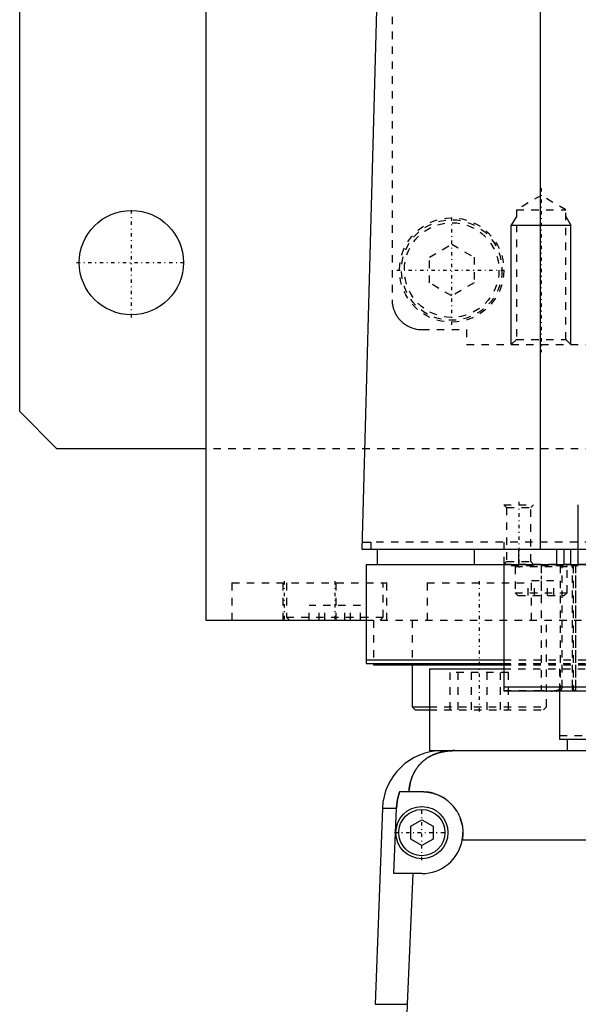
# Model space of a CAD drawing. Extents: x -125 to 125, y -123 to 447.
# Tile 2 of 10: x -125 to -50, y -27 to 106. Entities that reach past the tile are written whole.
import ezdxf

# ---------------------------------------------------------------- set-up
doc = ezdxf.new("R2010")
doc.units = 0
doc.linetypes.add('CENTER', pattern=[1.5, 0.45, -0.5, 0.05, -0.5])
doc.linetypes.add('DASHED', pattern=[2, 1, -1])
for name, color, linetype in [('AM_0', 7, 'CONTINUOUS'), ('AM_10', 7, 'CONTINUOUS'), ('AM_3', 7, 'DASHED'), ('AM_7', 7, 'CENTER')]:
    doc.layers.add(name, color=color, linetype=linetype)

msp = doc.modelspace()

# ---------------------------------------------------------------- linework, layer by layer
at = {"layer": 'AM_0', "color": 7, "linetype": 'CONTINUOUS'}
for p, q in [((-125, 53), (-125, 383)), ((-100, 363), (-100, 25)), ((-55.06, 34.5), (-55.06, 116.6)), ((-79, 34.5), (-76.83, 115.63)), ((-120, 48), (-125, 53)), ((-100, 48), (-120, 48)), ((79, 34.5), (-79, 34.5)), ((-78.97, 35.5), (-77.86, 35.5)), ((-77.86, 35.5), (-77.86, 34.5)), ((-77, 34.5), (-77, 32.5)), ((-64, 34.5), (-64, 32.5)), ((-58, 32.5), (-58, 34.5)), ((-52.9, 32.5), (-52.9, 34.5)), ((-51.9, 32.5), (-51.9, 34.5)), ((-51, 32.5), (-51, 34.5)), ((-78.5, 32.5), (78.5, 32.5)), ((-78.5, 32.5), (-78.5, 19.2)), ((-60, 32.5), (-60, 15.5)), ((-100, 25), (-78.56, 25)), ((-88.79, 25.01), (-88.79, 25)), ((-78.5, 19.7), (-60, 19.7)), ((-78.5, 19.2), (-60.04, 19.2)), ((-77.5, 19.2), (-77.5, 19)), ((-77.5, 19), (-60.01, 19)), ((-72.29, 19), (-72.29, 13.4)), ((-70, 18.5), (-70, 7.5)), ((-70, 18.5), (-60.07, 18.5)), ((-36, 16), (-60, 16)), ((-36, 15.5), (-60, 15.5)), ((-52.5, 9), (-52.5, 15.5)), ((-72.29, 13.4), (-71.89, 13)), ((-72.29, 13.4), (-70.01, 13.4)), ((-71.89, 13), (-70, 13)), ((-36, 9), (-52.5, 9)), ((-51.5, 9), (-51.5, 7.5)), ((-70, 7.5), (-66.56, 7.5)), ((-68.3, 7.5), (-36, 7.5)), ((-73.97, 2), (-71, 2)), ((-76.29, -0.2), (-77.28, -26.54)), ((-76.29, -0.2), (-74.4, -0.2)), ((-74.75, -9), (-74.4, -0.2)), ((-72.5, -2.63), (-71, -1.77)), ((-72.5, -4.37), (-72.5, -2.63)), ((-71, -1.77), (-69.5, -2.63)), ((-69.5, -2.63), (-69.5, -4.37)), ((-71, -5.23), (-72.5, -4.37)), ((-69.5, -4.37), (-71, -5.23)), ((-31.65, -4.5), (-65.59, -4.5)), ((-71, -9), (-74.75, -9)), ((-72.2, -9), (-72.97, -26.54)), ((-77.28, -26.54), (-72.97, -26.54))]:
    msp.add_line(p, q, dxfattribs=at)
for points in [[(-66.56, 7.5, 0), (-66.61, 7.5, 0), (-66.7, 7.5, 0), (-66.8, 7.5, 0), (-66.84, 7.5, 0), (-66.89, 7.49, 0), (-66.98, 7.49, 0), (-67.08, 7.49, 0), (-67.17, 7.48, 0), (-67.26, 7.47, 0), (-67.35, 7.47, 0), (-67.4, 7.46, 0), (-67.45, 7.46, 0), (-67.54, 7.45, 0), (-67.63, 7.44, 0), (-67.72, 7.42, 0), (-67.82, 7.41, 0), (-67.91, 7.4, 0), (-67.95, 7.39, 0), (-68, 7.38, 0), (-68.09, 7.37, 0), (-68.18, 7.35, 0), (-68.23, 7.34, 0), (-68.27, 7.33, 0), (-68.36, 7.31, 0), (-68.45, 7.29, 0), (-68.49, 7.28, 0), (-68.53, 7.27, 0), (-68.62, 7.24, 0), (-68.71, 7.22, 0), (-68.79, 7.2, 0), (-68.88, 7.17, 0), (-68.96, 7.14, 0), (-69, 7.13, 0), (-69.04, 7.11, 0), (-69.13, 7.08, 0), (-69.21, 7.05, 0), (-69.29, 7.02, 0), (-69.37, 6.99, 0), (-69.45, 6.96, 0), (-69.49, 6.94, 0), (-69.53, 6.92, 0), (-69.6, 6.89, 0), (-69.68, 6.85, 0), (-69.76, 6.81, 0), (-69.83, 6.77, 0), (-69.91, 6.74, 0), (-69.94, 6.72, 0), (-69.98, 6.69, 0), (-70.05, 6.65, 0), (-70.12, 6.61, 0), (-70.19, 6.57, 0), (-70.26, 6.52, 0), (-70.33, 6.48, 0), (-70.37, 6.46, 0), (-70.4, 6.43, 0), (-70.47, 6.39, 0), (-70.53, 6.34, 0), (-70.6, 6.29, 0), (-70.66, 6.24, 0), (-70.72, 6.19, 0), (-70.75, 6.17, 0), (-70.78, 6.14, 0), (-70.84, 6.09, 0), (-70.9, 6.04, 0), (-70.93, 6.01, 0), (-70.96, 5.98, 0), (-71.02, 5.93, 0), (-71.08, 5.87, 0), (-71.1, 5.85, 0), (-71.13, 5.82, 0), (-71.19, 5.76, 0), (-71.24, 5.71, 0), (-71.29, 5.65, 0), (-71.34, 5.59, 0), (-71.4, 5.53, 0), (-71.42, 5.5, 0), (-71.45, 5.47, 0), (-71.5, 5.41, 0), (-71.54, 5.35, 0), (-71.59, 5.28, 0), (-71.64, 5.22, 0), (-71.68, 5.16, 0), (-71.71, 5.12, 0), (-71.73, 5.09, 0), (-71.77, 5.02, 0), (-71.82, 4.96, 0), (-71.86, 4.89, 0), (-71.9, 4.82, 0), (-71.94, 4.75, 0), (-71.96, 4.72, 0), (-71.98, 4.68, 0), (-72.02, 4.61, 0), (-72.06, 4.54, 0), (-72.1, 4.46, 0), (-72.13, 4.39, 0), (-72.17, 4.32, 0), (-72.18, 4.28, 0), (-72.2, 4.24, 0), (-72.24, 4.16, 0), (-72.27, 4.09, 0), (-72.3, 4.01, 0), (-72.33, 3.93, 0), (-72.36, 3.85, 0), (-72.37, 3.81, 0), (-72.39, 3.77, 0), (-72.42, 3.69, 0), (-72.44, 3.61, 0), (-72.46, 3.57, 0), (-72.47, 3.52, 0), (-72.49, 3.44, 0), (-72.52, 3.36, 0), (-72.53, 3.32, 0), (-72.54, 3.27, 0), (-72.56, 3.19, 0), (-72.58, 3.1, 0), (-72.6, 3.02, 0), (-72.62, 2.93, 0), (-72.63, 2.84, 0), (-72.64, 2.8, 0), (-72.65, 2.76, 0), (-72.66, 2.67, 0), (-72.68, 2.58, 0), (-72.72, 2.27, 0), (-72.74, 2, 0)], [(-74.4, -0.2, 0), (-74.39, -0.14, 0), (-74.39, -0.02, 0), (-74.38, 0.1, 0), (-74.37, 0.16, 0), (-74.37, 0.23, 0), (-74.35, 0.35, 0), (-74.34, 0.47, 0), (-74.32, 0.6, 0), (-74.3, 0.72, 0), (-74.28, 0.85, 0), (-74.27, 0.91, 0), (-74.26, 0.97, 0), (-74.23, 1.1, 0), (-74.2, 1.22, 0), (-74.17, 1.34, 0), (-74.14, 1.47, 0), (-74.1, 1.59, 0), (-74.09, 1.65, 0), (-74.07, 1.71, 0), (-74.03, 1.83, 0), (-73.99, 1.94, 0), (-73.97, 2, 0)], [(-71, 2, 0), (-70.96, 2, 0), (-70.87, 2, 0), (-70.78, 2, 0), (-70.73, 1.99, 0), (-70.69, 1.99, 0), (-70.6, 1.99, 0), (-70.51, 1.98, 0), (-70.42, 1.97, 0), (-70.33, 1.96, 0), (-70.24, 1.95, 0), (-70.19, 1.94, 0), (-70.15, 1.93, 0), (-70.06, 1.92, 0), (-69.97, 1.9, 0), (-69.88, 1.88, 0), (-69.79, 1.86, 0), (-69.7, 1.84, 0), (-69.65, 1.83, 0), (-69.61, 1.82, 0), (-69.52, 1.8, 0), (-69.43, 1.77, 0), (-69.38, 1.76, 0), (-69.34, 1.74, 0), (-69.25, 1.72, 0), (-69.17, 1.69, 0), (-69.12, 1.67, 0), (-69.08, 1.65, 0), (-68.99, 1.62, 0), (-68.91, 1.59, 0), (-68.82, 1.55, 0), (-68.74, 1.51, 0), (-68.66, 1.48, 0), (-68.61, 1.46, 0), (-68.57, 1.44, 0), (-68.49, 1.39, 0), (-68.41, 1.35, 0), (-68.33, 1.31, 0), (-68.25, 1.26, 0), (-68.17, 1.22, 0), (-68.14, 1.2, 0), (-68.1, 1.17, 0), (-68.02, 1.12, 0), (-67.95, 1.07, 0), (-67.87, 1.02, 0), (-67.8, 0.97, 0), (-67.73, 0.92, 0), (-67.69, 0.89, 0), (-67.66, 0.87, 0), (-67.59, 0.81, 0), (-67.52, 0.76, 0), (-67.45, 0.7, 0), (-67.39, 0.65, 0), (-67.32, 0.59, 0), (-67.29, 0.56, 0), (-67.26, 0.53, 0), (-67.2, 0.47, 0), (-67.14, 0.41, 0), (-67.08, 0.35, 0), (-67.02, 0.29, 0), (-66.96, 0.23, 0), (-66.93, 0.2, 0), (-66.9, 0.17, 0), (-66.84, 0.1, 0), (-66.79, 0.04, 0), (-66.76, 0, 0), (-66.73, -0.03, 0), (-66.68, -0.1, 0), (-66.62, -0.17, 0), (-66.6, -0.2, 0), (-66.57, -0.24, 0), (-66.52, -0.31, 0), (-66.47, -0.38, 0), (-66.42, -0.45, 0), (-66.37, -0.53, 0), (-66.32, -0.6, 0), (-66.3, -0.64, 0), (-66.28, -0.68, 0), (-66.23, -0.76, 0), (-66.19, -0.83, 0), (-66.15, -0.91, 0), (-66.11, -0.99, 0), (-66.06, -1.07, 0), (-66.05, -1.11, 0), (-66.03, -1.15, 0), (-65.99, -1.23, 0), (-65.95, -1.32, 0), (-65.92, -1.4, 0), (-65.88, -1.48, 0), (-65.85, -1.57, 0), (-65.84, -1.61, 0), (-65.82, -1.65, 0), (-65.79, -1.74, 0), (-65.76, -1.82, 0), (-65.74, -1.91, 0), (-65.71, -1.99, 0), (-65.69, -2.08, 0), (-65.68, -2.12, 0), (-65.66, -2.17, 0), (-65.64, -2.25, 0), (-65.62, -2.34, 0), (-65.61, -2.43, 0), (-65.59, -2.52, 0), (-65.57, -2.6, 0), (-65.57, -2.65, 0), (-65.56, -2.69, 0), (-65.55, -2.78, 0), (-65.54, -2.87, 0), (-65.53, -2.91, 0), (-65.53, -2.96, 0), (-65.52, -3.04, 0), (-65.51, -3.13, 0), (-65.51, -3.18, 0), (-65.51, -3.22, 0), (-65.5, -3.31, 0), (-65.5, -3.39, 0), (-65.5, -3.48, 0), (-65.5, -3.57, 0), (-65.5, -3.65, 0), (-65.5, -3.7, 0), (-65.51, -3.74, 0), (-65.51, -3.83, 0), (-65.52, -3.92, 0), (-65.52, -4.01, 0), (-65.53, -4.1, 0), (-65.54, -4.19, 0), (-65.55, -4.23, 0), (-65.55, -4.28, 0), (-65.57, -4.37, 0), (-65.58, -4.46, 0), (-65.59, -4.5, 0)], [(-72.97, -26.54, 0), (-72.99, -26.87, 0), (-73.01, -27.51, 0), (-73.02, -28.16, 0), (-73.02, -28.47, 0), (-73.02, -28.79, 0), (-73.02, -29.43, 0), (-73, -30.07, 0), (-72.98, -30.72, 0), (-72.96, -31.37, 0), (-72.92, -32.03, 0), (-72.9, -32.36, 0), (-72.87, -32.69, 0), (-72.82, -33.35, 0), (-72.75, -34.02, 0), (-72.68, -34.69, 0), (-72.59, -35.36, 0), (-72.5, -36.04, 0), (-72.45, -36.38, 0), (-72.4, -36.71, 0), (-72.29, -37.39, 0), (-72.17, -38.06, 0), (-72.1, -38.4, 0)]]:
    msp.add_polyline3d(points, dxfattribs=at)
for centre, radius in [((-110, 73), 7), ((-71, -3.5), 3.5), ((-71, -3.5), 3.1)]:
    msp.add_circle(centre, radius, dxfattribs=at)
for centre, radius, start, end in [((-68.3, -0.5), 8, 90, 177.861), ((-71, -3.5), 5.5, 270, 349.5243)]:
    msp.add_arc(centre, radius, start, end, dxfattribs=at)
at = {"layer": 'AM_10', "color": 7, "linetype": 'CONTINUOUS'}
for p, q in [((-58.32, 79.17), (-59, 78)), ((-59, 62), (-59, 78)), ((-59, 78), (-51, 78)), ((-51.68, 79.17), (-51, 78)), ((-51, 62), (-51, 78)), ((-50, 32.5), (-50, 40.5))]:
    msp.add_line(p, q, dxfattribs=at)
at = {"layer": 'AM_3', "color": 6, "linetype": 'DASHED'}
for p, q in [((-75, 380), (-75, 68)), ((-55, 82), (-58.32, 80.08)), ((-51.68, 80.08), (-55, 82)), ((-58.32, 80.08), (-58.32, 62.68)), ((-58.32, 80.08), (-51.68, 80.08)), ((-51.68, 62.68), (-51.68, 80.08)), ((-70, 73.73), (-67, 75.46)), ((-67, 75.46), (-64, 73.73)), ((-70, 70.27), (-70, 73.73)), ((-64, 73.73), (-64, 70.27)), ((-67, 68.54), (-70, 70.27)), ((-64, 70.27), (-67, 68.54)), ((-71, 64), (-65, 64)), ((-65, 64), (-65, 62)), ((-58.32, 62.68), (-59, 62)), ((-58.32, 62.68), (-51.68, 62.68)), ((-51, 62), (-51.68, 62.68)), ((-65, 62), (-45, 62)), ((100, 48), (-100, 48)), ((-60, 40.5), (-59.62, 40.12)), ((-60, 40.5), (-56, 40.5)), ((-59.62, 40.12), (-59.62, 32.88)), ((-59.62, 40.12), (-56.38, 40.12)), ((-56.38, 40.12), (-56, 40.5)), ((-56.38, 32.88), (-56.38, 40.12)), ((77.86, 35.5), (-77.86, 35.5)), ((-60, 35.5), (-60, 32.5)), ((77, 32.5), (-60.01, 32.5)), ((-59.62, 32.88), (-60, 32.5)), ((60, 32.3), (-60, 32.3)), ((-59.62, 32.88), (-56.38, 32.88)), ((-58.5, 32.2), (-58.5, 28.7)), ((-58.5, 32.2), (-51.5, 32.2)), ((-56, 32.5), (-56.38, 32.88)), ((-55, 32.3), (-55, 15.5)), ((-52.44, 32.3), (-52.44, 16)), ((-52.15, 16), (-52.15, 32.3)), ((-51.5, 28.7), (-51.5, 32.2)), ((-50.79, 16), (-50.79, 32.3)), ((-50.69, 32.3), (-50.69, 16)), ((-50.36, 32.3), (-50.36, 16)), ((-50.32, 16), (-50.32, 32.3)), ((-96.5, 30), (-96.5, 25)), ((-96.5, 30), (-75.69, 30)), ((-89.69, 30), (-89.69, 25)), ((-89.19, 30), (-89.19, 25.4)), ((-82.5, 25), (-82.5, 30)), ((-76.19, 25.4), (-76.19, 30)), ((-75.69, 25), (-75.69, 30)), ((-70.29, 30), (-70.29, 25)), ((-70.29, 30), (-56.29, 30)), ((-56.73, 28.3), (-56.73, 30.3)), ((-53.27, 30.3), (-56.73, 30.3)), ((-56.29, 25), (-56.29, 30)), ((-55.87, 28.3), (-55.87, 30.3)), ((-54.13, 28.3), (-54.13, 30.3)), ((-53.27, 28.3), (-53.27, 30.3)), ((-58.5, 28.7), (-58.1, 28.3)), ((-58.5, 28.7), (-51.5, 28.7)), ((-58.1, 28.3), (-51.9, 28.3)), ((-51.9, 28.3), (-51.5, 28.7)), ((-86.12, 25), (-86.12, 27)), ((-79.25, 27), (-86.12, 27)), ((-84.8, 25), (-84.8, 27)), ((-84.01, 25), (-84.01, 27)), ((-81.36, 25), (-81.36, 27)), ((-80.58, 25), (-80.58, 27)), ((-79.25, 25), (-79.25, 27)), ((-89.19, 25.4), (-88.79, 25.01)), ((-89.19, 25.4), (-76.19, 25.4)), ((-76.59, 25), (-76.19, 25.4)), ((-78.56, 25), (78.56, 25)), ((-77.5, 25), (-77.5, 19.2)), ((-72.29, 25), (-72.29, 19)), ((-54.29, 13.4), (-54.29, 25)), ((-60.07, 18.5), (-0.87, 18.5)), ((-60.04, 19.2), (60.04, 19.2)), ((-60.01, 19), (60.01, 19)), ((-60, 19.7), (60, 19.7)), ((-52.5, 15.5), (-52.5, 19.2)), ((-67.19, 13), (-67.19, 18)), ((-59.38, 18), (-67.19, 18)), ((-66.14, 13), (-66.14, 18)), ((-64.33, 13), (-64.33, 18)), ((-62.24, 13), (-62.24, 18)), ((-60.43, 13), (-60.43, 18)), ((-59.38, 13), (-59.38, 18)), ((-60, 15.57), (-55, 15.57)), ((-54.31, 15.5), (-60, 15.5)), ((-70.01, 13.4), (-54.29, 13.4)), ((-54.69, 13), (-54.29, 13.4)), ((-70, 13), (-54.69, 13)), ((52.5, 9.5), (-52.5, 9.5))]:
    msp.add_line(p, q, dxfattribs=at)
for points in [[(-75, 68, 0), (-75, 67.97, 0), (-75, 67.9, 0), (-75, 67.83, 0), (-74.99, 67.79, 0), (-74.99, 67.76, 0), (-74.99, 67.69, 0), (-74.98, 67.62, 0), (-74.97, 67.55, 0), (-74.97, 67.48, 0), (-74.96, 67.41, 0), (-74.95, 67.38, 0), (-74.95, 67.34, 0), (-74.93, 67.27, 0), (-74.92, 67.21, 0), (-74.91, 67.14, 0), (-74.89, 67.07, 0), (-74.87, 67, 0), (-74.87, 66.97, 0), (-74.86, 66.94, 0), (-74.84, 66.87, 0), (-74.82, 66.81, 0), (-74.81, 66.77, 0), (-74.8, 66.74, 0), (-74.77, 66.68, 0), (-74.75, 66.61, 0), (-74.74, 66.58, 0), (-74.73, 66.55, 0), (-74.7, 66.49, 0), (-74.68, 66.43, 0), (-74.65, 66.37, 0), (-74.62, 66.31, 0), (-74.59, 66.25, 0), (-74.58, 66.22, 0), (-74.57, 66.19, 0), (-74.54, 66.13, 0), (-74.51, 66.07, 0), (-74.47, 66.02, 0), (-74.44, 65.96, 0), (-74.41, 65.91, 0), (-74.39, 65.88, 0), (-74.38, 65.86, 0), (-74.34, 65.8, 0), (-74.31, 65.75, 0), (-74.27, 65.7, 0), (-74.24, 65.65, 0), (-74.2, 65.6, 0), (-74.19, 65.58, 0), (-74.17, 65.56, 0), (-74.13, 65.51, 0), (-74.1, 65.47, 0), (-74.06, 65.42, 0), (-74.02, 65.38, 0), (-73.99, 65.34, 0), (-73.97, 65.32, 0), (-73.95, 65.3, 0), (-73.91, 65.25, 0), (-73.87, 65.21, 0), (-73.83, 65.17, 0), (-73.79, 65.14, 0), (-73.75, 65.1, 0), (-73.73, 65.08, 0), (-73.71, 65.06, 0), (-73.67, 65.02, 0), (-73.63, 64.99, 0), (-73.61, 64.97, 0), (-73.48, 64.86, 0), (-73.21, 64.67, 0), (-72.94, 64.5, 0), (-72.65, 64.36, 0), (-72.35, 64.24, 0), (-72.05, 64.14, 0), (-71.9, 64.1, 0), (-71.75, 64.07, 0), (-71.45, 64.02, 0), (-71.15, 64, 0), (-71, 64, 0)], [(-52.44, 16, 0), (-52.44, 15.99, 0), (-52.44, 15.98, 0), (-52.44, 15.97, 0), (-52.44, 15.96, 0), (-52.44, 15.96, 0), (-52.44, 15.95, 0), (-52.45, 15.93, 0), (-52.45, 15.92, 0), (-52.45, 15.91, 0), (-52.45, 15.9, 0), (-52.46, 15.89, 0), (-52.46, 15.89, 0), (-52.46, 15.88, 0), (-52.47, 15.86, 0), (-52.47, 15.85, 0), (-52.48, 15.84, 0), (-52.48, 15.83, 0), (-52.49, 15.83, 0), (-52.49, 15.82, 0), (-52.5, 15.81, 0), (-52.5, 15.8, 0), (-52.51, 15.8, 0), (-52.51, 15.79, 0), (-52.52, 15.78, 0), (-52.53, 15.77, 0), (-52.53, 15.77, 0), (-52.53, 15.76, 0), (-52.54, 15.76, 0), (-52.55, 15.75, 0), (-52.56, 15.74, 0), (-52.57, 15.73, 0), (-52.57, 15.72, 0), (-52.58, 15.72, 0), (-52.58, 15.72, 0), (-52.59, 15.71, 0), (-52.6, 15.7, 0), (-52.61, 15.69, 0), (-52.62, 15.69, 0), (-52.63, 15.68, 0), (-52.63, 15.68, 0), (-52.64, 15.67, 0), (-52.65, 15.67, 0), (-52.66, 15.66, 0), (-52.67, 15.66, 0), (-52.68, 15.65, 0), (-52.69, 15.64, 0), (-52.69, 15.64, 0), (-52.7, 15.64, 0), (-52.71, 15.63, 0), (-52.72, 15.63, 0), (-52.76, 15.61, 0), (-52.82, 15.59, 0), (-52.85, 15.58, 0), (-52.88, 15.57, 0), (-52.95, 15.55, 0), (-53.02, 15.53, 0), (-53.1, 15.52, 0), (-53.17, 15.51, 0), (-53.24, 15.51, 0), (-53.27, 15.51, 0), (-53.3, 15.5, 0), (-53.37, 15.5, 0), (-53.44, 15.5, 0), (-53.48, 15.5, 0)], [(-52.98, 15.5, 0), (-52.95, 15.5, 0), (-52.89, 15.5, 0), (-52.83, 15.51, 0), (-52.8, 15.51, 0), (-52.77, 15.51, 0), (-52.71, 15.52, 0), (-52.65, 15.53, 0), (-52.59, 15.54, 0), (-52.54, 15.56, 0), (-52.49, 15.58, 0), (-52.46, 15.59, 0), (-52.46, 15.59, 0), (-52.45, 15.6, 0), (-52.44, 15.6, 0), (-52.43, 15.6, 0), (-52.43, 15.6, 0), (-52.42, 15.61, 0), (-52.41, 15.61, 0), (-52.4, 15.62, 0), (-52.39, 15.62, 0), (-52.39, 15.63, 0), (-52.38, 15.63, 0), (-52.38, 15.63, 0), (-52.37, 15.64, 0), (-52.36, 15.64, 0), (-52.35, 15.65, 0), (-52.34, 15.65, 0), (-52.34, 15.66, 0), (-52.33, 15.66, 0), (-52.33, 15.67, 0), (-52.32, 15.67, 0), (-52.31, 15.68, 0), (-52.31, 15.68, 0), (-52.3, 15.69, 0), (-52.29, 15.7, 0), (-52.29, 15.7, 0), (-52.29, 15.7, 0), (-52.28, 15.71, 0), (-52.27, 15.72, 0), (-52.26, 15.72, 0), (-52.26, 15.73, 0), (-52.25, 15.74, 0), (-52.25, 15.74, 0), (-52.24, 15.75, 0), (-52.24, 15.75, 0), (-52.23, 15.76, 0), (-52.23, 15.77, 0), (-52.22, 15.78, 0), (-52.21, 15.79, 0), (-52.21, 15.79, 0), (-52.21, 15.8, 0), (-52.2, 15.8, 0), (-52.2, 15.81, 0), (-52.2, 15.82, 0), (-52.19, 15.82, 0), (-52.19, 15.83, 0), (-52.18, 15.84, 0), (-52.18, 15.85, 0), (-52.18, 15.85, 0), (-52.18, 15.86, 0), (-52.17, 15.87, 0), (-52.17, 15.88, 0), (-52.17, 15.89, 0), (-52.16, 15.9, 0), (-52.16, 15.91, 0), (-52.16, 15.91, 0), (-52.16, 15.92, 0), (-52.16, 15.93, 0), (-52.15, 15.94, 0), (-52.15, 15.95, 0), (-52.15, 15.96, 0), (-52.15, 15.97, 0), (-52.15, 15.97, 0), (-52.15, 15.98, 0), (-52.15, 15.99, 0), (-52.15, 16, 0)], [(-50.56, 15.5, 0), (-50.57, 15.5, 0), (-50.57, 15.5, 0), (-50.57, 15.5, 0), (-50.57, 15.5, 0), (-50.57, 15.5, 0), (-50.58, 15.5, 0), (-50.58, 15.5, 0), (-50.58, 15.5, 0), (-50.58, 15.5, 0), (-50.59, 15.5, 0), (-50.59, 15.5, 0), (-50.59, 15.5, 0), (-50.59, 15.51, 0), (-50.6, 15.51, 0), (-50.6, 15.51, 0), (-50.6, 15.51, 0), (-50.6, 15.51, 0), (-50.61, 15.51, 0), (-50.61, 15.51, 0), (-50.61, 15.51, 0), (-50.61, 15.51, 0), (-50.61, 15.52, 0), (-50.62, 15.52, 0), (-50.62, 15.52, 0), (-50.62, 15.52, 0), (-50.62, 15.52, 0), (-50.62, 15.52, 0), (-50.63, 15.53, 0), (-50.63, 15.53, 0), (-50.63, 15.53, 0), (-50.64, 15.53, 0), (-50.64, 15.53, 0), (-50.64, 15.54, 0), (-50.64, 15.54, 0), (-50.65, 15.54, 0), (-50.65, 15.54, 0), (-50.65, 15.55, 0), (-50.65, 15.55, 0), (-50.66, 15.55, 0), (-50.66, 15.55, 0), (-50.66, 15.56, 0), (-50.66, 15.56, 0), (-50.67, 15.56, 0), (-50.67, 15.57, 0), (-50.67, 15.57, 0), (-50.67, 15.57, 0), (-50.67, 15.58, 0), (-50.68, 15.58, 0), (-50.68, 15.58, 0), (-50.68, 15.59, 0), (-50.68, 15.59, 0), (-50.69, 15.59, 0), (-50.69, 15.6, 0), (-50.69, 15.6, 0), (-50.69, 15.6, 0), (-50.7, 15.61, 0), (-50.7, 15.61, 0), (-50.7, 15.61, 0), (-50.7, 15.62, 0), (-50.71, 15.62, 0), (-50.71, 15.63, 0), (-50.71, 15.63, 0), (-50.71, 15.63, 0), (-50.71, 15.64, 0), (-50.71, 15.64, 0), (-50.72, 15.64, 0), (-50.72, 15.65, 0), (-50.72, 15.65, 0), (-50.72, 15.66, 0), (-50.72, 15.66, 0), (-50.72, 15.66, 0), (-50.73, 15.67, 0), (-50.73, 15.67, 0), (-50.73, 15.68, 0), (-50.73, 15.68, 0), (-50.73, 15.69, 0), (-50.74, 15.69, 0), (-50.74, 15.7, 0), (-50.74, 15.7, 0), (-50.74, 15.71, 0), (-50.74, 15.71, 0), (-50.75, 15.72, 0), (-50.75, 15.72, 0), (-50.75, 15.73, 0), (-50.75, 15.73, 0), (-50.75, 15.74, 0), (-50.75, 15.74, 0), (-50.76, 15.75, 0), (-50.76, 15.76, 0), (-50.76, 15.76, 0), (-50.76, 15.76, 0), (-50.76, 15.77, 0), (-50.76, 15.78, 0), (-50.77, 15.78, 0), (-50.77, 15.79, 0), (-50.77, 15.8, 0), (-50.77, 15.8, 0), (-50.77, 15.81, 0), (-50.77, 15.81, 0), (-50.77, 15.82, 0), (-50.77, 15.83, 0), (-50.78, 15.83, 0), (-50.78, 15.84, 0), (-50.78, 15.84, 0), (-50.78, 15.85, 0), (-50.78, 15.86, 0), (-50.78, 15.86, 0), (-50.78, 15.87, 0), (-50.78, 15.87, 0), (-50.78, 15.88, 0), (-50.78, 15.88, 0), (-50.78, 15.89, 0), (-50.78, 15.89, 0), (-50.78, 15.9, 0), (-50.79, 15.91, 0), (-50.79, 15.91, 0), (-50.79, 15.92, 0), (-50.79, 15.93, 0), (-50.79, 15.93, 0), (-50.79, 15.94, 0), (-50.79, 15.94, 0), (-50.79, 15.95, 0), (-50.79, 15.96, 0), (-50.79, 15.97, 0), (-50.79, 15.97, 0), (-50.79, 15.98, 0), (-50.79, 15.98, 0), (-50.79, 15.99, 0), (-50.79, 16, 0), (-50.79, 16, 0)], [(-50.69, 16, 0), (-50.69, 16, 0), (-50.69, 15.99, 0), (-50.69, 15.98, 0), (-50.69, 15.98, 0), (-50.69, 15.97, 0), (-50.69, 15.97, 0), (-50.69, 15.96, 0), (-50.69, 15.95, 0), (-50.69, 15.95, 0), (-50.69, 15.94, 0), (-50.69, 15.93, 0), (-50.69, 15.93, 0), (-50.69, 15.92, 0), (-50.69, 15.92, 0), (-50.69, 15.91, 0), (-50.69, 15.9, 0), (-50.69, 15.89, 0), (-50.69, 15.89, 0), (-50.69, 15.89, 0), (-50.68, 15.88, 0), (-50.68, 15.87, 0), (-50.68, 15.87, 0), (-50.68, 15.86, 0), (-50.68, 15.86, 0), (-50.68, 15.85, 0), (-50.68, 15.85, 0), (-50.68, 15.84, 0), (-50.68, 15.84, 0), (-50.68, 15.83, 0), (-50.68, 15.82, 0), (-50.68, 15.81, 0), (-50.67, 15.81, 0), (-50.67, 15.8, 0), (-50.67, 15.8, 0), (-50.67, 15.79, 0), (-50.67, 15.79, 0), (-50.67, 15.78, 0), (-50.67, 15.77, 0), (-50.67, 15.77, 0), (-50.66, 15.76, 0), (-50.66, 15.76, 0), (-50.66, 15.75, 0), (-50.66, 15.75, 0), (-50.66, 15.74, 0), (-50.66, 15.73, 0), (-50.66, 15.73, 0), (-50.65, 15.72, 0), (-50.65, 15.72, 0), (-50.65, 15.72, 0), (-50.65, 15.71, 0), (-50.65, 15.7, 0), (-50.65, 15.7, 0), (-50.64, 15.69, 0), (-50.64, 15.69, 0), (-50.64, 15.69, 0), (-50.64, 15.68, 0), (-50.64, 15.68, 0), (-50.64, 15.67, 0), (-50.63, 15.66, 0), (-50.63, 15.66, 0), (-50.63, 15.66, 0), (-50.63, 15.65, 0), (-50.63, 15.65, 0), (-50.63, 15.64, 0), (-50.62, 15.64, 0), (-50.62, 15.64, 0), (-50.62, 15.63, 0), (-50.62, 15.63, 0), (-50.62, 15.63, 0), (-50.62, 15.63, 0), (-50.61, 15.62, 0), (-50.61, 15.62, 0), (-50.61, 15.61, 0), (-50.61, 15.61, 0), (-50.61, 15.6, 0), (-50.6, 15.6, 0), (-50.6, 15.6, 0), (-50.6, 15.59, 0), (-50.6, 15.59, 0), (-50.6, 15.59, 0), (-50.59, 15.58, 0), (-50.59, 15.58, 0), (-50.59, 15.58, 0), (-50.59, 15.57, 0), (-50.59, 15.57, 0), (-50.58, 15.57, 0), (-50.58, 15.56, 0), (-50.58, 15.56, 0), (-50.58, 15.56, 0), (-50.58, 15.55, 0), (-50.57, 15.55, 0), (-50.57, 15.55, 0), (-50.57, 15.55, 0), (-50.57, 15.54, 0), (-50.56, 15.54, 0), (-50.56, 15.54, 0), (-50.56, 15.54, 0), (-50.56, 15.54, 0), (-50.56, 15.53, 0), (-50.55, 15.53, 0), (-50.55, 15.53, 0), (-50.55, 15.53, 0), (-50.55, 15.52, 0), (-50.54, 15.52, 0), (-50.54, 15.52, 0), (-50.54, 15.52, 0), (-50.54, 15.52, 0), (-50.54, 15.52, 0), (-50.54, 15.52, 0), (-50.53, 15.51, 0), (-50.53, 15.51, 0), (-50.53, 15.51, 0), (-50.53, 15.51, 0), (-50.53, 15.51, 0), (-50.52, 15.51, 0), (-50.52, 15.51, 0), (-50.52, 15.51, 0), (-50.52, 15.5, 0), (-50.51, 15.5, 0), (-50.51, 15.5, 0), (-50.51, 15.5, 0), (-50.51, 15.5, 0), (-50.51, 15.5, 0), (-50.5, 15.5, 0), (-50.5, 15.5, 0), (-50.5, 15.5, 0), (-50.5, 15.5, 0), (-50.5, 15.5, 0), (-50.49, 15.5, 0), (-50.49, 15.5, 0)], [(-50.36, 16, 0), (-50.36, 16, 0), (-50.36, 15.99, 0), (-50.36, 15.98, 0), (-50.36, 15.98, 0), (-50.36, 15.97, 0), (-50.36, 15.97, 0), (-50.36, 15.96, 0), (-50.36, 15.95, 0), (-50.36, 15.95, 0), (-50.36, 15.94, 0), (-50.36, 15.93, 0), (-50.36, 15.93, 0), (-50.36, 15.92, 0), (-50.36, 15.92, 0), (-50.36, 15.91, 0), (-50.36, 15.9, 0), (-50.36, 15.89, 0), (-50.36, 15.89, 0), (-50.36, 15.89, 0), (-50.36, 15.88, 0), (-50.36, 15.87, 0), (-50.36, 15.87, 0), (-50.36, 15.87, 0), (-50.36, 15.86, 0), (-50.36, 15.85, 0), (-50.36, 15.85, 0), (-50.36, 15.84, 0), (-50.36, 15.84, 0), (-50.36, 15.83, 0), (-50.36, 15.82, 0), (-50.36, 15.82, 0), (-50.36, 15.81, 0), (-50.37, 15.81, 0), (-50.37, 15.8, 0), (-50.37, 15.8, 0), (-50.37, 15.79, 0), (-50.37, 15.78, 0), (-50.37, 15.77, 0), (-50.37, 15.77, 0), (-50.37, 15.76, 0), (-50.37, 15.76, 0), (-50.37, 15.75, 0), (-50.37, 15.75, 0), (-50.37, 15.74, 0), (-50.37, 15.74, 0), (-50.37, 15.73, 0), (-50.37, 15.73, 0), (-50.38, 15.72, 0), (-50.38, 15.72, 0), (-50.38, 15.71, 0), (-50.38, 15.71, 0), (-50.38, 15.7, 0), (-50.38, 15.69, 0), (-50.38, 15.69, 0), (-50.38, 15.69, 0), (-50.38, 15.68, 0), (-50.38, 15.68, 0), (-50.38, 15.67, 0), (-50.39, 15.67, 0), (-50.39, 15.66, 0), (-50.39, 15.66, 0), (-50.39, 15.66, 0), (-50.39, 15.65, 0), (-50.39, 15.65, 0), (-50.39, 15.64, 0), (-50.39, 15.64, 0), (-50.39, 15.64, 0), (-50.39, 15.63, 0), (-50.4, 15.63, 0), (-50.4, 15.63, 0), (-50.4, 15.62, 0), (-50.4, 15.62, 0), (-50.4, 15.61, 0), (-50.4, 15.61, 0), (-50.4, 15.6, 0), (-50.4, 15.6, 0), (-50.4, 15.6, 0), (-50.41, 15.59, 0), (-50.41, 15.59, 0), (-50.41, 15.59, 0), (-50.41, 15.58, 0), (-50.41, 15.58, 0), (-50.41, 15.58, 0), (-50.41, 15.57, 0), (-50.42, 15.57, 0), (-50.42, 15.57, 0), (-50.42, 15.56, 0), (-50.42, 15.56, 0), (-50.42, 15.56, 0), (-50.42, 15.55, 0), (-50.42, 15.55, 0), (-50.43, 15.55, 0), (-50.43, 15.55, 0), (-50.43, 15.54, 0), (-50.43, 15.54, 0), (-50.43, 15.54, 0), (-50.44, 15.54, 0), (-50.44, 15.53, 0), (-50.44, 15.53, 0), (-50.44, 15.53, 0), (-50.44, 15.53, 0), (-50.44, 15.53, 0), (-50.45, 15.52, 0), (-50.45, 15.52, 0), (-50.45, 15.52, 0), (-50.45, 15.52, 0), (-50.45, 15.52, 0), (-50.45, 15.52, 0), (-50.45, 15.51, 0), (-50.46, 15.51, 0), (-50.46, 15.51, 0), (-50.46, 15.51, 0), (-50.46, 15.51, 0), (-50.46, 15.51, 0), (-50.47, 15.51, 0), (-50.47, 15.51, 0), (-50.47, 15.51, 0), (-50.47, 15.5, 0), (-50.47, 15.5, 0), (-50.47, 15.5, 0), (-50.48, 15.5, 0), (-50.48, 15.5, 0), (-50.48, 15.5, 0), (-50.48, 15.5, 0), (-50.49, 15.5, 0), (-50.49, 15.5, 0), (-50.49, 15.5, 0), (-50.49, 15.5, 0), (-50.49, 15.5, 0), (-50.49, 15.5, 0)], [(-50.43, 15.5, 0), (-50.43, 15.5, 0), (-50.43, 15.5, 0), (-50.43, 15.5, 0), (-50.43, 15.5, 0), (-50.42, 15.5, 0), (-50.42, 15.5, 0), (-50.42, 15.5, 0), (-50.42, 15.5, 0), (-50.42, 15.5, 0), (-50.42, 15.5, 0), (-50.41, 15.5, 0), (-50.41, 15.5, 0), (-50.41, 15.51, 0), (-50.41, 15.51, 0), (-50.41, 15.51, 0), (-50.41, 15.51, 0), (-50.4, 15.51, 0), (-50.4, 15.51, 0), (-50.4, 15.51, 0), (-50.4, 15.51, 0), (-50.4, 15.52, 0), (-50.4, 15.52, 0), (-50.4, 15.52, 0), (-50.39, 15.52, 0), (-50.39, 15.52, 0), (-50.39, 15.52, 0), (-50.39, 15.52, 0), (-50.39, 15.53, 0), (-50.39, 15.53, 0), (-50.39, 15.53, 0), (-50.38, 15.53, 0), (-50.38, 15.54, 0), (-50.38, 15.54, 0), (-50.38, 15.54, 0), (-50.38, 15.54, 0), (-50.38, 15.54, 0), (-50.38, 15.55, 0), (-50.37, 15.55, 0), (-50.37, 15.55, 0), (-50.37, 15.56, 0), (-50.37, 15.56, 0), (-50.37, 15.56, 0), (-50.37, 15.56, 0), (-50.37, 15.57, 0), (-50.37, 15.57, 0), (-50.36, 15.57, 0), (-50.36, 15.58, 0), (-50.36, 15.58, 0), (-50.36, 15.58, 0), (-50.36, 15.59, 0), (-50.36, 15.59, 0), (-50.36, 15.6, 0), (-50.36, 15.6, 0), (-50.36, 15.6, 0), (-50.36, 15.6, 0), (-50.35, 15.61, 0), (-50.35, 15.61, 0), (-50.35, 15.62, 0), (-50.35, 15.62, 0), (-50.35, 15.63, 0), (-50.35, 15.63, 0), (-50.35, 15.63, 0), (-50.35, 15.64, 0), (-50.35, 15.64, 0), (-50.35, 15.64, 0), (-50.35, 15.65, 0), (-50.34, 15.65, 0), (-50.34, 15.66, 0), (-50.34, 15.66, 0), (-50.34, 15.66, 0), (-50.34, 15.67, 0), (-50.34, 15.67, 0), (-50.34, 15.68, 0), (-50.34, 15.68, 0), (-50.34, 15.69, 0), (-50.34, 15.69, 0), (-50.34, 15.69, 0), (-50.34, 15.7, 0), (-50.34, 15.71, 0), (-50.33, 15.71, 0), (-50.33, 15.72, 0), (-50.33, 15.72, 0), (-50.33, 15.73, 0), (-50.33, 15.73, 0), (-50.33, 15.74, 0), (-50.33, 15.74, 0), (-50.33, 15.75, 0), (-50.33, 15.76, 0), (-50.33, 15.76, 0), (-50.33, 15.77, 0), (-50.33, 15.77, 0), (-50.33, 15.78, 0), (-50.33, 15.78, 0), (-50.33, 15.79, 0), (-50.33, 15.8, 0), (-50.32, 15.8, 0), (-50.32, 15.81, 0), (-50.32, 15.81, 0), (-50.32, 15.82, 0), (-50.32, 15.82, 0), (-50.32, 15.83, 0), (-50.32, 15.84, 0), (-50.32, 15.84, 0), (-50.32, 15.85, 0), (-50.32, 15.85, 0), (-50.32, 15.86, 0), (-50.32, 15.87, 0), (-50.32, 15.87, 0), (-50.32, 15.87, 0), (-50.32, 15.88, 0), (-50.32, 15.89, 0), (-50.32, 15.89, 0), (-50.32, 15.9, 0), (-50.32, 15.9, 0), (-50.32, 15.91, 0), (-50.32, 15.92, 0), (-50.32, 15.92, 0), (-50.32, 15.93, 0), (-50.32, 15.94, 0), (-50.32, 15.94, 0), (-50.32, 15.95, 0), (-50.32, 15.95, 0), (-50.32, 15.96, 0), (-50.32, 15.97, 0), (-50.32, 15.98, 0), (-50.32, 15.98, 0), (-50.32, 15.98, 0), (-50.32, 15.99, 0), (-50.32, 16, 0), (-50.32, 16, 0)], [(-55, 15.57, 0), (-54.96, 15.57, 0), (-54.88, 15.57, 0), (-54.79, 15.56, 0), (-54.75, 15.56, 0), (-54.71, 15.56, 0), (-54.62, 15.56, 0), (-54.54, 15.55, 0), (-54.45, 15.55, 0), (-54.37, 15.55, 0), (-54.28, 15.54, 0), (-54.24, 15.54, 0), (-54.19, 15.53, 0), (-54.11, 15.53, 0), (-54.02, 15.52, 0), (-53.93, 15.52, 0), (-53.85, 15.51, 0), (-53.77, 15.51, 0), (-53.72, 15.51, 0), (-53.68, 15.5, 0), (-53.6, 15.5, 0), (-53.52, 15.5, 0), (-53.48, 15.5, 0)], [(-72.74, 2, 0), (-72.74, 2.05, 0), (-72.73, 2.14, 0), (-72.72, 2.23, 0), (-72.72, 2.27, 0), (-72.71, 2.32, 0), (-72.7, 2.41, 0), (-72.69, 2.5, 0), (-72.68, 2.59, 0), (-72.66, 2.68, 0), (-72.65, 2.76, 0), (-72.64, 2.81, 0), (-72.63, 2.85, 0), (-72.61, 2.94, 0), (-72.6, 3.03, 0), (-72.58, 3.11, 0), (-72.56, 3.2, 0), (-72.54, 3.28, 0), (-72.52, 3.33, 0), (-72.51, 3.37, 0), (-72.49, 3.45, 0), (-72.46, 3.53, 0), (-72.45, 3.58, 0), (-72.44, 3.62, 0), (-72.41, 3.7, 0), (-72.39, 3.78, 0), (-72.37, 3.82, 0), (-72.36, 3.86, 0), (-72.33, 3.94, 0), (-72.3, 4.01, 0), (-72.27, 4.09, 0), (-72.23, 4.17, 0), (-72.2, 4.24, 0), (-72.18, 4.28, 0), (-72.17, 4.32, 0), (-72.13, 4.39, 0), (-72.1, 4.46, 0), (-72.06, 4.54, 0), (-72.02, 4.61, 0), (-71.98, 4.68, 0), (-71.96, 4.71, 0), (-71.94, 4.75, 0), (-71.9, 4.82, 0), (-71.86, 4.89, 0), (-71.82, 4.95, 0), (-71.78, 5.02, 0), (-71.73, 5.08, 0), (-71.71, 5.12, 0), (-71.69, 5.15, 0), (-71.64, 5.21, 0), (-71.6, 5.28, 0), (-71.55, 5.34, 0), (-71.5, 5.4, 0), (-71.45, 5.46, 0), (-71.43, 5.49, 0), (-71.4, 5.52, 0), (-71.35, 5.58, 0), (-71.3, 5.64, 0), (-71.25, 5.7, 0), (-71.19, 5.75, 0), (-71.14, 5.81, 0), (-71.11, 5.84, 0), (-71.08, 5.87, 0), (-71.03, 5.92, 0), (-70.97, 5.98, 0), (-70.94, 6, 0), (-70.91, 6.03, 0), (-70.85, 6.08, 0), (-70.79, 6.13, 0), (-70.76, 6.16, 0), (-70.73, 6.18, 0), (-70.67, 6.23, 0), (-70.6, 6.28, 0), (-70.54, 6.33, 0), (-70.47, 6.38, 0), (-70.41, 6.43, 0), (-70.37, 6.45, 0), (-70.34, 6.47, 0), (-70.27, 6.52, 0), (-70.2, 6.56, 0), (-70.13, 6.61, 0), (-70.06, 6.65, 0), (-69.99, 6.69, 0), (-69.95, 6.71, 0), (-69.91, 6.73, 0), (-69.84, 6.77, 0), (-69.76, 6.81, 0), (-69.69, 6.85, 0), (-69.61, 6.88, 0), (-69.53, 6.92, 0), (-69.5, 6.94, 0), (-69.46, 6.95, 0), (-69.38, 6.99, 0), (-69.3, 7.02, 0), (-69.22, 7.05, 0), (-69.13, 7.08, 0), (-69.05, 7.11, 0), (-69.01, 7.13, 0), (-68.97, 7.14, 0), (-68.89, 7.17, 0), (-68.8, 7.19, 0), (-68.72, 7.22, 0), (-68.63, 7.24, 0), (-68.54, 7.27, 0), (-68.5, 7.28, 0), (-68.46, 7.29, 0), (-68.37, 7.31, 0), (-68.28, 7.33, 0), (-68.23, 7.34, 0), (-68.19, 7.35, 0), (-68.1, 7.36, 0), (-68.01, 7.38, 0), (-67.96, 7.39, 0), (-67.91, 7.4, 0), (-67.82, 7.41, 0), (-67.73, 7.42, 0), (-67.64, 7.44, 0), (-67.55, 7.45, 0), (-67.45, 7.46, 0), (-67.41, 7.46, 0), (-67.36, 7.47, 0), (-67.27, 7.47, 0), (-67.17, 7.48, 0), (-67.08, 7.49, 0), (-66.99, 7.49, 0), (-66.89, 7.49, 0), (-66.85, 7.5, 0), (-66.8, 7.5, 0), (-66.7, 7.5, 0), (-66.61, 7.5, 0), (-66.56, 7.5, 0)], [(-73.97, 2, 0), (-73.99, 1.94, 0), (-74.03, 1.83, 0), (-74.07, 1.71, 0), (-74.09, 1.65, 0), (-74.1, 1.59, 0), (-74.14, 1.47, 0), (-74.17, 1.34, 0), (-74.2, 1.22, 0), (-74.23, 1.1, 0), (-74.26, 0.97, 0), (-74.27, 0.91, 0), (-74.28, 0.85, 0), (-74.3, 0.72, 0), (-74.32, 0.6, 0), (-74.34, 0.47, 0), (-74.35, 0.35, 0), (-74.37, 0.23, 0), (-74.37, 0.16, 0), (-74.38, 0.1, 0), (-74.39, -0.02, 0), (-74.39, -0.14, 0), (-74.4, -0.2, 0)]]:
    msp.add_polyline3d(points, dxfattribs=at)
for radius in [7, 6.75, 6.35]:
    msp.add_circle((-67, 72), radius, dxfattribs=at)
for centre, radius, start, end in [((-58.4, 32.2), 0.1, 90, 180), ((-51.6, 32.2), 0.1, 0, 90), ((-71, -3.5), 5.5, 349.5243, 90)]:
    msp.add_arc(centre, radius, start, end, dxfattribs=at)
at = {"layer": 'AM_7', "color": 4, "linetype": 'CENTER'}
for p, q in [((-55, 83), (-55, 61)), ((-110, 65.65), (-110, 80.35)), ((-67, 64.65), (-67, 79.35)), ((-117.35, 73), (-102.65, 73)), ((-74.35, 72), (-59.65, 72)), ((-58, 40.9), (-58, 32.1)), ((-55, 32.5), (-55, 28.1)), ((-89.5, 30.25), (-89.5, 24.75)), ((-82.69, 30.25), (-82.69, 24.75)), ((-63.29, 30.25), (-63.29, 12.4)), ((-71, -7.18), (-71, 0.18)), ((-74.67, -3.5), (-67.32, -3.5))]:
    msp.add_line(p, q, dxfattribs=at)

doc.saveas('drawing.dxf')
